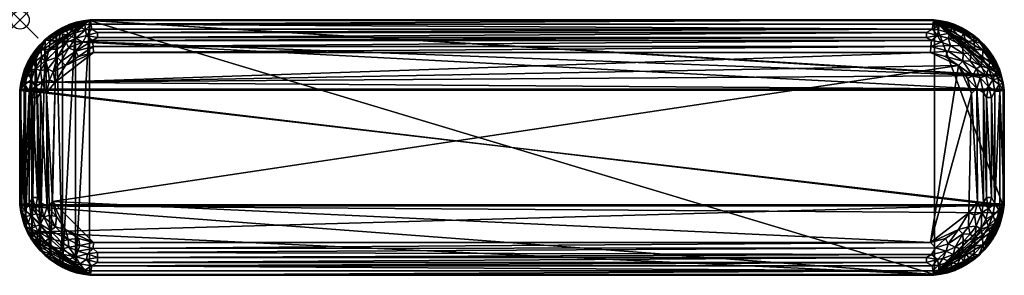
# Model space of a CAD drawing. Header units: inches. Extents: x 0 to 54, y -14 to 0.
import ezdxf

# ---------------------------------------------------------------- set-up
doc = ezdxf.new("R2010")
doc.units = ezdxf.units.IN
doc.header["$PDMODE"] = 35
doc.layers.add('AFUCH-3-STFB', color=5, linetype='Continuous')
doc.layers.add('AFUCH-3-STWD', color=15, linetype='Continuous')

msp = doc.modelspace()

# ---------------------------------------------------------------- linework, layer by layer
msp.add_point((0, 0, 0))

# ---------------------------------------------------------------- meshes
at = {"layer": 'AFUCH-3-STFB'}
mesh = msp.add_polyface(dxfattribs=at)
corners = [(0.018, -10.142, 18.972), (0.018, -3.858, 18.972), (53.982, -10.142, 18.972), (1.782, -9.966, 19.779), (51.502, -2.498, 19.779), (1.922, -3.403, 19.779), (50.103, -13.782, 19.274), (3.922, -13.498, 19.45), (3.897, -13.782, 19.274), (3.922, -0.502, 19.45), (50.078, -0.502, 19.45), (3.897, -0.218, 19.274), (0.446, -11.644, 18.972), (50.142, -13.982, 18.972), (3.858, -13.982, 18.972), (1.387, -1.109, 18.972), (53.982, -3.858, 18.972), (49.966, -1.782, 19.779), (4.034, -1.782, 19.779), (3.858, -0.018, 18.972), (53.838, -3.087, 18.972), (4.034, -12.218, 19.779), (49.966, -12.218, 19.779), (50.024, -12.878, 19.692), (4.25, -12.768, 19.72), (4.25, -13.046, 19.647), (4.005, -1.449, 19.755), (50.024, -1.122, 19.692), (3.976, -1.122, 19.692), (3.854, -14.022, 19.083), (50.146, -14.022, 19.083), (3.854, 0.022, 19.083), (50.142, -0.018, 18.972), (4.25, -0.954, 19.647), (49.75, -0.685, 19.545), (4.25, -0.685, 19.545), (49.995, -1.449, 19.755), (49.75, -13.046, 19.647), (4.25, -13.315, 19.545), (50.146, 0.022, 19.083), (4.005, -12.551, 19.755), (3.288, -12.392, 19.755), (3.649, -0.844, 19.589), (3.649, -13.156, 19.589), (3.469, -0.072, 18.972), (3.547, -0.264, 19.274), (3.597, -0.544, 19.45), (3.437, -1.217, 19.692), (3.547, -13.736, 19.274), (3.462, -13.967, 19.083), (49.75, -13.315, 19.545), (3.705, -12.842, 19.692), (49.75, -0.954, 19.647), (50.238, -12.519, 19.755), (3.203, -2.004, 19.779)]
mesh.append_faces([[corners[k] for k in face] for face in [(3, 4, 5), (29, 14, 30), (21, 40, 22), (44, 31, 19)]], dxfattribs={"vtx0": -1, "vtx1": -1})
mesh.append_faces([[corners[k] for k in face] for face in [(6, 7, 8), (9, 10, 11), (1, 15, 16), (15, 19, 20), (12, 0, 2), (23, 24, 25), (26, 27, 28), (33, 34, 35), (18, 36, 26), (37, 25, 38), (41, 40, 21), (6, 8, 29), (35, 42, 33), (43, 38, 25), (31, 45, 11), (46, 42, 9), (9, 11, 46), (48, 8, 7), (48, 29, 8), (43, 7, 38), (50, 38, 7), (51, 25, 24), (51, 43, 25), (35, 9, 42), (35, 10, 9), (28, 52, 33), (33, 42, 28), (40, 51, 24), (53, 40, 24), (26, 54, 18)]], dxfattribs={"vtx0": -1, "vtx1": -1, "vtx2": -1})
mesh.append_faces([[corners[k] for k in face] for face in [(12, 13, 14), (5, 17, 18), (3, 21, 22), (31, 32, 19), (42, 47, 28), (14, 29, 49)]], dxfattribs={"vtx0": -1, "vtx2": -1})
mesh.append_faces([[corners[k] for k in face] for face in [(0, 1, 2), (39, 31, 11)]], dxfattribs={"vtx1": -1, "vtx2": -1})
mesh = msp.add_polyface(dxfattribs=at)
corners = [(53.982, -10.142, 18.972), (0.018, -3.858, 18.972), (53.982, -3.858, 18.972), (49.966, -12.218, 19.779), (51.502, -2.498, 19.779), (1.782, -9.966, 19.779), (3.897, -0.218, 19.274), (50.078, -0.502, 19.45), (50.103, -0.218, 19.274), (50.078, -13.498, 19.45), (3.922, -13.498, 19.45), (50.103, -13.782, 19.274), (0.446, -11.644, 18.972), (50.142, -13.982, 18.972), (53.838, -3.087, 18.972), (3.858, -0.018, 18.972), (50.142, -0.018, 18.972), (1.922, -3.403, 19.779), (49.966, -1.782, 19.779), (4.005, -12.551, 19.755), (50.238, -12.519, 19.755), (4.25, -0.954, 19.647), (49.75, -0.954, 19.647), (49.75, -0.685, 19.545), (49.75, -13.046, 19.647), (4.25, -13.315, 19.545), (49.75, -13.315, 19.545), (50.146, 0.022, 19.083), (3.854, 0.022, 19.083), (50.146, -14.022, 19.083), (3.858, -13.982, 18.972), (4.005, -1.449, 19.755), (49.995, -1.449, 19.755), (50.024, -1.122, 19.692), (50.351, -13.156, 19.589), (4.034, -1.782, 19.779), (3.854, -14.022, 19.083), (4.25, -12.768, 19.72), (50.024, -12.878, 19.692), (50.538, -0.033, 19.083), (4.25, -0.685, 19.545), (50.938, -1.702, 19.755), (50.531, -13.928, 18.972), (1.387, -1.109, 18.972), (50.453, -13.736, 19.274), (50.403, -13.455, 19.45), (50.453, -0.264, 19.274), (50.351, -0.844, 19.589), (50.563, -1.217, 19.692), (4.25, -13.046, 19.647), (3.976, -1.122, 19.692), (50.403, -0.544, 19.45)]
mesh.append_faces([[corners[k] for k in face] for face in [(0, 1, 2), (27, 16, 28), (18, 32, 35), (42, 29, 13)]], dxfattribs={"vtx0": -1, "vtx1": -1})
mesh.append_faces([[corners[k] for k in face] for face in [(3, 4, 5), (6, 7, 8), (9, 10, 11), (12, 0, 13), (17, 4, 18), (3, 19, 20), (21, 22, 23), (24, 25, 26), (31, 32, 33), (26, 34, 24), (6, 8, 27), (20, 37, 38), (40, 23, 7), (41, 32, 18), (2, 43, 14), (29, 44, 11), (45, 11, 44), (45, 34, 9), (9, 11, 45), (46, 8, 7), (46, 27, 8), (47, 23, 22), (47, 7, 23), (48, 33, 32), (48, 47, 33), (26, 9, 34), (26, 10, 9), (38, 49, 24), (24, 34, 38), (33, 47, 22), (50, 33, 22), (51, 7, 47), (51, 46, 7)]], dxfattribs={"vtx0": -1, "vtx1": -1, "vtx2": -1})
mesh.append_faces([[corners[k] for k in face] for face in [(14, 15, 16), (29, 30, 13), (16, 27, 39)]], dxfattribs={"vtx0": -1, "vtx2": -1})
mesh.append_faces([[corners[k] for k in face] for face in [(36, 29, 11)]], dxfattribs={"vtx1": -1, "vtx2": -1})
mesh = msp.add_polyface(dxfattribs=at)
corners = [(2.866, -13.554, 19.274), (3.547, -13.736, 19.274), (3.276, -13.384, 19.45), (3.597, -0.544, 19.45), (3.202, -0.34, 19.274), (2.963, -0.714, 19.45), (2.68, -1.531, 19.692), (3.437, -1.217, 19.692), (3.067, -1, 19.589), (3.176, -12.701, 19.692), (3.705, -12.842, 19.692), (4.005, -12.551, 19.755), (3.469, -13.928, 18.972), (3.462, -13.967, 19.083), (3.076, -13.877, 19.083), (3.649, -0.844, 19.589), (3.288, -12.392, 19.755), (3.469, -0.072, 18.972), (3.462, -0.033, 19.083), (3.854, 0.022, 19.083), (2.866, -0.446, 19.274), (3.922, -13.498, 19.45), (3.067, -13, 19.589), (3.649, -13.156, 19.589), (3.858, -13.982, 18.972), (3.547, -0.264, 19.274), (3.062, -1.702, 19.755), (3.976, -1.122, 19.692), (4.005, -1.449, 19.755), (3.203, -2.004, 19.779), (3.858, -0.018, 18.972), (2.715, -0.287, 18.972), (3.087, -0.162, 18.972), (3.076, -0.123, 19.083), (3.897, -0.218, 19.274), (3.203, -11.996, 19.779), (2.637, -12.053, 19.755), (3.087, -13.838, 18.972), (2.715, -13.713, 18.972), (3.854, -14.022, 19.083), (2.68, -12.469, 19.692), (2.498, -2.498, 19.779), (4.034, -1.782, 19.779), (4.034, -12.218, 19.779), (2.498, -11.502, 19.779)]
mesh.append_faces([[corners[k] for k in face] for face in [(24, 13, 12), (18, 25, 19), (7, 26, 27), (33, 4, 18), (32, 18, 17), (12, 14, 37)]], dxfattribs={"vtx0": -1, "vtx1": -1})
mesh.append_faces([[corners[k] for k in face] for face in [(0, 1, 2), (3, 4, 5), (6, 7, 8), (9, 10, 11), (3, 8, 15), (16, 9, 11), (4, 20, 5), (2, 1, 21), (22, 2, 23), (0, 14, 1), (2, 21, 23), (26, 7, 6), (8, 7, 15), (9, 22, 10), (22, 23, 10), (5, 8, 3), (27, 26, 28), (26, 29, 28), (33, 20, 4), (3, 34, 25), (16, 35, 36), (40, 9, 16), (29, 41, 42), (18, 4, 25), (3, 25, 4), (43, 44, 35), (35, 16, 43)]], dxfattribs={"vtx0": -1, "vtx1": -1, "vtx2": -1})
mesh.append_faces([[corners[k] for k in face] for face in [(12, 13, 14), (17, 18, 19), (30, 31, 32), (24, 37, 38), (32, 33, 18)]], dxfattribs={"vtx0": -1, "vtx2": -1})
mesh.append_faces([[corners[k] for k in face] for face in [(14, 13, 1), (13, 39, 1)]], dxfattribs={"vtx1": -1, "vtx2": -1})
mesh.append_faces([[corners[k] for k in face] for face in [(32, 17, 30), (24, 12, 37)]], dxfattribs={"vtx2": -1})
mesh = msp.add_polyface(dxfattribs=at)
corners = [(51.134, -0.446, 19.274), (50.453, -0.264, 19.274), (51.037, -0.714, 19.45), (50.824, -12.701, 19.692), (50.645, -13.091, 19.589), (51.212, -12.885, 19.589), (50.403, -0.544, 19.45), (50.933, -1, 19.589), (50.351, -0.844, 19.589), (50.563, -1.217, 19.692), (51.077, -1.404, 19.692), (49.995, -1.449, 19.755), (50.403, -13.455, 19.45), (50.798, -13.66, 19.274), (51.037, -13.286, 19.45), (50.938, -12.298, 19.755), (50.797, -11.996, 19.779), (50.238, -12.519, 19.755), (50.351, -13.156, 19.589), (50.024, -12.878, 19.692), (50.142, -0.018, 18.972), (50.538, -0.033, 19.083), (50.531, -0.072, 18.972), (51.644, -0.446, 18.972), (51.285, -0.287, 18.972), (50.924, -13.877, 19.083), (51.134, -13.554, 19.274), (50.531, -13.928, 18.972), (50.538, -13.967, 19.083), (50.146, -14.022, 19.083), (50.924, -0.123, 19.083), (50.453, -13.736, 19.274), (50.146, 0.022, 19.083), (50.938, -1.702, 19.755), (50.142, -13.982, 18.972), (51.285, -13.713, 18.972), (50.913, -13.838, 18.972), (50.913, -0.162, 18.972), (49.966, -12.218, 19.779), (51.502, -11.502, 19.779), (49.966, -1.782, 19.779), (51.502, -2.498, 19.779), (50.797, -2.004, 19.779)]
mesh.append_faces([[corners[k] for k in face] for face in [(37, 20, 22)]], dxfattribs={"vtx0": -1})
mesh.append_faces([[corners[k] for k in face] for face in [(20, 21, 22), (23, 20, 24), (10, 7, 9), (28, 31, 29), (24, 20, 37), (4, 3, 18), (25, 13, 28), (36, 28, 27), (22, 30, 37)]], dxfattribs={"vtx0": -1, "vtx1": -1})
mesh.append_faces([[corners[k] for k in face] for face in [(0, 1, 2), (3, 4, 5), (2, 1, 6), (7, 8, 9), (12, 13, 14), (15, 16, 17), (18, 3, 19), (25, 26, 13), (14, 4, 12), (5, 4, 14), (0, 30, 1), (3, 17, 19), (3, 15, 17), (2, 6, 8), (7, 2, 8), (33, 10, 11), (13, 26, 14), (17, 16, 38), (39, 38, 16), (12, 31, 13), (28, 13, 31), (40, 41, 42), (42, 33, 40)]], dxfattribs={"vtx0": -1, "vtx1": -1, "vtx2": -1})
mesh.append_faces([[corners[k] for k in face] for face in [(27, 28, 29), (34, 35, 36), (12, 4, 18), (22, 21, 30), (36, 25, 28)]], dxfattribs={"vtx0": -1, "vtx2": -1})
mesh.append_faces([[corners[k] for k in face] for face in [(10, 9, 11), (21, 32, 1), (30, 21, 1)]], dxfattribs={"vtx1": -1, "vtx2": -1})
mesh.append_faces([[corners[k] for k in face] for face in [(36, 27, 34)]], dxfattribs={"vtx2": -1})
mesh = msp.add_polyface(dxfattribs=at)
corners = [(2.03, -2.03, 19.692), (2.68, -1.531, 19.692), (2.521, -1.255, 19.589), (2.66, -0.84, 19.45), (2.866, -0.446, 19.274), (2.539, -0.581, 19.274), (2.013, -0.637, 18.972), (2.356, -0.446, 18.972), (3.858, -0.018, 18.972), (1.928, -0.934, 19.274), (2.092, -1.168, 19.45), (2.226, -0.745, 19.274), (3.067, -1, 19.589), (2.715, -0.287, 18.972), (3.076, -0.123, 19.083), (3.087, -0.162, 18.972), (1.417, -2.266, 19.589), (2.027, -1.6, 19.589), (1.815, -2.844, 19.755), (2.498, -2.498, 19.779), (2.262, -2.262, 19.755), (1.991, -0.602, 19.083), (2.338, -0.409, 19.083), (3.062, -1.702, 19.755), (2.7, -0.249, 19.083), (1.922, -3.403, 19.779), (1.589, -1.589, 19.45), (3.203, -2.004, 19.779), (4.034, -1.782, 19.779), (1.689, -0.858, 18.972), (1.664, -0.826, 19.083), (1.387, -1.109, 18.972), (2.963, -0.714, 19.45), (2.004, -10.797, 19.779), (2.498, -11.502, 19.779), (1.782, -9.966, 19.779), (1.648, -1.149, 19.274)]
mesh.append_faces([[corners[k] for k in face] for face in [(13, 14, 15), (6, 22, 7), (21, 11, 22), (24, 4, 14), (29, 21, 6), (30, 9, 21), (22, 5, 24), (7, 24, 13)]], dxfattribs={"vtx0": -1, "vtx1": -1})
mesh.append_faces([[corners[k] for k in face] for face in [(0, 1, 2), (3, 4, 5), (9, 10, 11), (2, 1, 12), (10, 3, 11), (16, 0, 17), (18, 19, 20), (20, 19, 23), (25, 19, 18), (10, 2, 3), (1, 20, 23), (18, 20, 0), (0, 20, 1), (2, 12, 3), (24, 5, 4), (21, 9, 11), (26, 17, 10), (19, 27, 23), (28, 19, 25), (17, 2, 10), (17, 0, 2), (3, 32, 4), (12, 32, 3), (33, 34, 35), (11, 3, 5), (22, 11, 5), (36, 10, 9)]], dxfattribs={"vtx0": -1, "vtx1": -1, "vtx2": -1})
mesh.append_faces([[corners[k] for k in face] for face in [(6, 21, 22), (13, 24, 14), (8, 29, 6), (7, 22, 24), (8, 7, 13), (8, 31, 29)]], dxfattribs={"vtx0": -1, "vtx2": -1})
mesh.append_faces([[corners[k] for k in face] for face in [(6, 7, 8)]], dxfattribs={"vtx1": -1, "vtx2": -1})
mesh = msp.add_polyface(dxfattribs=at)
corners = [(52.352, -1.149, 19.274), (51.774, -0.745, 19.274), (51.908, -1.168, 19.45), (50.938, -1.702, 19.755), (51.738, -2.262, 19.755), (51.768, -1.845, 19.692), (51.502, -2.498, 19.779), (50.797, -2.004, 19.779), (52.078, -10.597, 19.779), (52.218, -4.034, 19.779), (49.966, -12.218, 19.779), (50.913, -0.162, 18.972), (50.924, -0.123, 19.083), (51.3, -0.249, 19.083), (52.155, -2.232, 19.692), (52.196, -1.804, 19.589), (51.285, -0.287, 18.972), (51.662, -0.409, 19.083), (51.644, -0.446, 18.972), (51.631, -0.991, 19.45), (51.134, -0.446, 19.274), (51.037, -0.714, 19.45), (51.734, -1.417, 19.589), (51.502, -11.502, 19.779), (52.053, -11.363, 19.755), (52.009, -0.602, 19.083), (50.933, -1, 19.589), (51.077, -1.404, 19.692), (52.298, -3.062, 19.755), (52.311, -0.858, 18.972), (50.142, -0.018, 18.972), (51.987, -0.637, 18.972), (52.411, -1.589, 19.45), (52.469, -2.68, 19.692), (52.336, -0.826, 19.083), (51.996, -3.203, 19.779), (52.613, -1.109, 18.972)]
mesh.append_faces([[corners[k] for k in face] for face in [(16, 17, 18), (29, 30, 31), (11, 13, 16), (18, 25, 31), (31, 30, 18), (36, 30, 29)]], dxfattribs={"vtx0": -1, "vtx1": -1})
mesh.append_faces([[corners[k] for k in face] for face in [(0, 1, 2), (3, 4, 5), (6, 4, 7), (5, 14, 15), (19, 20, 21), (22, 5, 15), (8, 23, 24), (1, 20, 19), (22, 26, 27), (4, 6, 28), (3, 7, 4), (22, 15, 32), (5, 4, 14), (33, 4, 28), (22, 19, 26), (32, 2, 22), (19, 21, 26), (1, 17, 20), (0, 34, 1), (27, 5, 22), (27, 3, 5), (10, 9, 6), (6, 35, 28), (14, 4, 33), (2, 1, 19), (2, 19, 22), (6, 9, 35)]], dxfattribs={"vtx0": -1, "vtx1": -1, "vtx2": -1})
mesh.append_faces([[corners[k] for k in face] for face in [(11, 12, 13), (18, 17, 25), (16, 13, 17), (31, 25, 34)]], dxfattribs={"vtx0": -1, "vtx2": -1})
mesh.append_faces([[corners[k] for k in face] for face in [(8, 9, 10), (13, 12, 20), (25, 17, 1), (17, 13, 20), (34, 25, 1)]], dxfattribs={"vtx1": -1, "vtx2": -1})
mesh = msp.add_polyface(dxfattribs=at)
corners = [(52.891, -1.387, 18.972), (53.838, -3.087, 18.972), (52.613, -1.109, 18.972), (52.832, -2.092, 19.45), (53.16, -2.66, 19.45), (53.255, -2.226, 19.274), (52.411, -1.589, 19.45), (52.352, -1.149, 19.274), (51.908, -1.168, 19.45), (50.142, -0.018, 18.972), (53.554, -2.866, 19.274), (53.419, -2.539, 19.274), (53.554, -2.356, 18.972), (53.363, -2.013, 18.972), (52.851, -1.648, 19.274), (52.196, -1.804, 19.589), (52.155, -2.232, 19.692), (52.745, -2.521, 19.589), (52.311, -0.858, 18.972), (52.336, -0.826, 19.083), (52.64, -1.079, 19.083), (52.921, -1.36, 19.083), (53.174, -1.664, 19.083), (53.398, -1.991, 19.083), (53.591, -2.338, 19.083), (51.987, -0.637, 18.972), (53.751, -2.7, 19.083), (53, -3.067, 19.589), (53.142, -1.689, 18.972), (52.469, -2.68, 19.692), (53.713, -2.715, 18.972)]
mesh.append_faces([[corners[k] for k in face] for face in [(0, 1, 2), (12, 1, 13), (2, 21, 0), (13, 24, 12), (25, 19, 18), (23, 5, 24), (21, 14, 22), (28, 23, 13), (13, 1, 28), (22, 14, 23), (24, 11, 26), (18, 20, 2), (12, 26, 30), (0, 22, 28), (28, 1, 0)]], dxfattribs={"vtx0": -1, "vtx1": -1})
mesh.append_faces([[corners[k] for k in face] for face in [(3, 4, 5), (6, 7, 8), (2, 1, 9), (4, 10, 11), (14, 3, 5), (15, 16, 17), (7, 6, 14), (3, 17, 4), (15, 17, 3), (26, 11, 10), (23, 14, 5), (7, 14, 21), (6, 3, 14), (6, 15, 3), (17, 27, 4), (16, 29, 17), (5, 4, 11), (24, 5, 11)]], dxfattribs={"vtx0": -1, "vtx1": -1, "vtx2": -1})
mesh.append_faces([[corners[k] for k in face] for face in [(18, 19, 20), (0, 21, 22), (13, 23, 24), (2, 20, 21), (28, 22, 23), (12, 24, 26)]], dxfattribs={"vtx0": -1, "vtx2": -1})
mesh.append_faces([[corners[k] for k in face] for face in [(30, 1, 12)]], dxfattribs={"vtx1": -1})
mesh.append_faces([[corners[k] for k in face] for face in [(20, 19, 7), (21, 20, 7)]], dxfattribs={"vtx1": -1, "vtx2": -1})
mesh = msp.add_polyface(dxfattribs=at)
corners = [(1.417, -2.266, 19.589), (1.115, -2.788, 19.589), (1.531, -2.68, 19.692), (1.149, -1.648, 19.274), (0.745, -2.226, 19.274), (1.168, -2.092, 19.45), (0.84, -2.66, 19.45), (1.387, -1.109, 18.972), (0.162, -3.087, 18.972), (0.287, -2.715, 18.972), (1.589, -1.589, 19.45), (1.648, -1.149, 19.274), (0.637, -2.013, 18.972), (0.858, -1.689, 18.972), (0.826, -1.664, 19.083), (2.03, -2.03, 19.692), (1.36, -1.079, 19.083), (1.664, -0.826, 19.083), (0.446, -2.356, 18.972), (0.409, -2.338, 19.083), (0.602, -1.991, 19.083), (0.446, -2.866, 19.274), (1.079, -1.36, 19.083), (1.109, -1.387, 18.972), (2.027, -1.6, 19.589), (1.815, -2.844, 19.755), (2.092, -1.168, 19.45), (0.249, -2.7, 19.083), (1.689, -0.858, 18.972), (1.991, -0.602, 19.083), (0.072, -3.469, 18.972), (1.928, -0.934, 19.274)]
mesh.append_faces([[corners[k] for k in face] for face in [(12, 14, 13), (23, 16, 7), (16, 11, 17), (18, 20, 12), (13, 22, 23), (9, 19, 18), (7, 17, 28)]], dxfattribs={"vtx0": -1, "vtx1": -1})
mesh.append_faces([[corners[k] for k in face] for face in [(0, 1, 2), (3, 4, 5), (5, 4, 6), (3, 10, 11), (10, 3, 5), (2, 15, 0), (4, 21, 6), (5, 6, 1), (0, 24, 10), (2, 25, 15), (0, 5, 1), (10, 5, 0), (4, 19, 21), (3, 14, 4), (3, 11, 16), (10, 26, 11), (17, 11, 31)]], dxfattribs={"vtx0": -1, "vtx1": -1, "vtx2": -1})
mesh.append_faces([[corners[k] for k in face] for face in [(7, 8, 9), (7, 12, 13), (7, 16, 17), (18, 19, 20), (13, 14, 22), (7, 18, 12), (9, 27, 19), (12, 20, 14), (23, 22, 16), (28, 17, 29), (7, 30, 8)]], dxfattribs={"vtx0": -1, "vtx2": -1})
mesh.append_faces([[corners[k] for k in face] for face in [(20, 19, 4), (22, 14, 3), (19, 27, 21), (14, 20, 4), (16, 22, 3), (9, 18, 7)]], dxfattribs={"vtx1": -1, "vtx2": -1})
mesh.append_faces([[corners[k] for k in face] for face in [(13, 23, 7)]], dxfattribs={"vtx2": -1})
mesh = msp.add_polyface(dxfattribs=at)
corners = [(0.954, -9.75, 19.647), (0.954, -4.25, 19.647), (0.685, -4.25, 19.545), (0.446, -2.866, 19.274), (0.123, -3.076, 19.083), (0.264, -3.547, 19.274), (0.218, -10.103, 19.274), (0.218, -3.897, 19.274), (-0.022, -3.854, 19.083), (0.685, -9.75, 19.545), (1.481, -10.238, 19.755), (1.449, -4.005, 19.755), (1.122, -3.976, 19.692), (1.531, -2.68, 19.692), (1.115, -2.788, 19.589), (1.217, -3.437, 19.692), (0.162, -3.087, 18.972), (0.249, -2.7, 19.083), (0.287, -2.715, 18.972), (0.844, -3.649, 19.589), (0.616, -3.276, 19.45), (0.018, -3.858, 18.972), (-0.022, -10.146, 19.083), (1.608, -3.288, 19.755), (0.502, -3.922, 19.45), (0.072, -3.469, 18.972), (1.387, -1.109, 18.972), (0.033, -3.462, 19.083), (1.922, -3.403, 19.779), (1.782, -9.966, 19.779), (0.84, -2.66, 19.45), (0.502, -10.078, 19.45), (1.815, -2.844, 19.755), (1.122, -10.024, 19.692)]
mesh.append_faces([[corners[k] for k in face] for face in [(16, 17, 18), (8, 21, 22), (21, 27, 25), (28, 11, 29), (30, 3, 20), (25, 4, 16)]], dxfattribs={"vtx0": -1, "vtx1": -1})
mesh.append_faces([[corners[k] for k in face] for face in [(0, 1, 2), (3, 4, 5), (6, 7, 8), (0, 2, 9), (10, 11, 12), (13, 14, 15), (19, 2, 1), (3, 5, 20), (23, 15, 11), (20, 24, 19), (20, 5, 24), (6, 24, 7), (23, 11, 28), (13, 15, 23), (14, 19, 15), (14, 30, 19), (15, 19, 12), (15, 12, 11), (5, 7, 24), (5, 8, 7), (19, 24, 2), (9, 2, 24), (9, 24, 31), (32, 23, 28), (32, 13, 23), (33, 1, 0), (33, 12, 1), (12, 19, 1)]], dxfattribs={"vtx0": -1, "vtx1": -1, "vtx2": -1})
mesh.append_faces([[corners[k] for k in face] for face in [(16, 4, 17), (21, 8, 27), (25, 27, 4)]], dxfattribs={"vtx0": -1, "vtx2": -1})
mesh.append_faces([[corners[k] for k in face] for face in [(21, 25, 26), (27, 8, 5), (17, 4, 3), (30, 20, 19), (4, 27, 5)]], dxfattribs={"vtx1": -1, "vtx2": -1})
mesh = msp.add_polyface(dxfattribs=at)
corners = [(53.046, -4.25, 19.647), (53.315, -9.75, 19.545), (53.315, -4.25, 19.545), (53.498, -3.922, 19.45), (53.498, -10.078, 19.45), (53.782, -3.897, 19.274), (53, -3.067, 19.589), (52.469, -2.68, 19.692), (52.701, -3.176, 19.692), (53.736, -3.547, 19.274), (53.384, -3.276, 19.45), (53.156, -3.649, 19.589), (54.022, -3.854, 19.083), (53.982, -10.142, 18.972), (53.982, -3.858, 18.972), (53.713, -2.715, 18.972), (53.877, -3.076, 19.083), (53.838, -3.087, 18.972), (53.928, -3.469, 18.972), (53.967, -3.462, 19.083), (53.66, -3.202, 19.274), (53.554, -2.866, 19.274), (52.298, -3.062, 19.755), (52.519, -3.762, 19.755), (52.878, -10.024, 19.692), (52.878, -3.976, 19.692), (53.751, -2.7, 19.083), (52.218, -4.034, 19.779), (52.551, -9.995, 19.755), (54.022, -10.146, 19.083), (53.16, -2.66, 19.45), (51.996, -3.203, 19.779), (52.745, -2.521, 19.589), (53.046, -9.75, 19.647)]
mesh.append_faces([[corners[k] for k in face] for face in [(14, 17, 18)]], dxfattribs={"vtx0": -1})
mesh.append_faces([[corners[k] for k in face] for face in [(15, 16, 17), (19, 9, 12), (18, 12, 14), (26, 21, 16), (16, 20, 19), (17, 19, 18)]], dxfattribs={"vtx0": -1, "vtx1": -1})
mesh.append_faces([[corners[k] for k in face] for face in [(0, 1, 2), (3, 4, 5), (6, 7, 8), (3, 9, 10), (6, 8, 11), (20, 21, 10), (7, 22, 8), (23, 24, 25), (27, 28, 23), (10, 6, 11), (10, 11, 3), (2, 11, 0), (11, 8, 25), (8, 23, 25), (16, 21, 20), (12, 9, 5), (3, 5, 9), (30, 10, 21), (6, 10, 30), (8, 22, 23), (22, 31, 23), (32, 7, 6), (2, 3, 11), (2, 4, 3), (25, 33, 0), (0, 11, 25), (25, 24, 33), (23, 31, 27), (10, 9, 20), (19, 20, 9)]], dxfattribs={"vtx0": -1, "vtx1": -1, "vtx2": -1})
mesh.append_faces([[corners[k] for k in face] for face in [(12, 13, 14), (18, 19, 12), (15, 26, 16), (17, 16, 19)]], dxfattribs={"vtx0": -1, "vtx2": -1})
mesh.append_faces([[corners[k] for k in face] for face in [(29, 12, 5)]], dxfattribs={"vtx1": -1, "vtx2": -1})
mesh = msp.add_polyface(dxfattribs=at)
corners = [(52.519, -3.762, 19.755), (52.551, -9.995, 19.755), (52.878, -10.024, 19.692), (53.782, -3.897, 19.274), (53.498, -10.078, 19.45), (53.782, -10.103, 19.274), (52.745, -11.479, 19.589), (53.16, -11.34, 19.45), (53, -10.933, 19.589), (53.554, -11.134, 19.274), (53.736, -10.453, 19.274), (53.384, -10.724, 19.45), (52.469, -11.32, 19.692), (52.783, -10.563, 19.692), (52.392, -10.712, 19.755), (53.877, -10.924, 19.083), (52.053, -11.363, 19.755), (53.713, -11.285, 18.972), (53.554, -11.644, 18.972), (53.982, -10.142, 18.972), (53.928, -10.531, 18.972), (53.967, -10.538, 19.083), (54.022, -10.146, 19.083), (54.022, -3.854, 19.083), (53.046, -4.25, 19.647), (53.046, -9.75, 19.647), (53.315, -9.75, 19.545), (53.838, -10.913, 18.972), (53.156, -10.351, 19.589), (52.078, -10.597, 19.779), (52.218, -4.034, 19.779), (53.315, -4.25, 19.545), (53.751, -11.3, 19.083)]
mesh.append_faces([[corners[k] for k in face] for face in [(22, 19, 23), (20, 15, 27), (29, 1, 30), (19, 21, 20), (27, 32, 17)]], dxfattribs={"vtx0": -1, "vtx1": -1})
mesh.append_faces([[corners[k] for k in face] for face in [(0, 1, 2), (3, 4, 5), (6, 7, 8), (9, 10, 11), (12, 13, 14), (9, 15, 10), (14, 16, 12), (24, 25, 26), (6, 8, 13), (7, 11, 8), (28, 26, 25), (7, 9, 11), (3, 5, 22), (14, 29, 16), (12, 6, 13), (11, 4, 28), (11, 10, 4), (13, 2, 1), (13, 28, 2), (10, 5, 4), (10, 22, 5), (14, 1, 29), (14, 13, 1), (8, 11, 28), (8, 28, 13), (31, 26, 4), (28, 4, 26), (2, 28, 25)]], dxfattribs={"vtx0": -1, "vtx1": -1, "vtx2": -1})
mesh.append_faces([[corners[k] for k in face] for face in [(20, 21, 15), (19, 22, 21), (27, 15, 32), (19, 27, 17)]], dxfattribs={"vtx0": -1, "vtx2": -1})
mesh.append_faces([[corners[k] for k in face] for face in [(17, 18, 19), (15, 21, 10), (21, 22, 10), (32, 15, 9)]], dxfattribs={"vtx1": -1, "vtx2": -1})
mesh.append_faces([[corners[k] for k in face] for face in [(19, 20, 27)]], dxfattribs={"vtx2": -1})
mesh = msp.add_polyface(dxfattribs=at)
corners = [(1.481, -10.238, 19.755), (1.122, -3.976, 19.692), (1.122, -10.024, 19.692), (1.115, -11.212, 19.589), (1.678, -11.551, 19.692), (1.299, -10.824, 19.692), (0.502, -10.078, 19.45), (0.502, -3.922, 19.45), (0.218, -10.103, 19.274), (0.249, -11.3, 19.083), (0.446, -11.134, 19.274), (0.123, -10.924, 19.083), (0.909, -10.645, 19.589), (1.947, -11.363, 19.755), (1.608, -10.712, 19.755), (0.162, -10.913, 18.972), (0.033, -10.538, 19.083), (0.072, -10.531, 18.972), (-0.022, -10.146, 19.083), (0.018, -3.858, 18.972), (0.018, -10.142, 18.972), (0.287, -11.285, 18.972), (0.264, -10.453, 19.274), (0.616, -10.724, 19.45), (0.685, -9.75, 19.545), (0.844, -10.351, 19.589), (0.954, -9.75, 19.647), (0.34, -10.798, 19.274), (1.782, -9.966, 19.779), (1.449, -4.005, 19.755), (-0.022, -3.854, 19.083), (0.446, -11.644, 18.972), (0.84, -11.34, 19.45), (2.004, -10.797, 19.779)]
mesh.append_faces([[corners[k] for k in face] for face in [(9, 10, 11), (15, 16, 17), (16, 22, 18), (12, 5, 25), (11, 27, 16), (17, 18, 20), (21, 11, 15)]], dxfattribs={"vtx0": -1, "vtx1": -1})
mesh.append_faces([[corners[k] for k in face] for face in [(0, 1, 2), (3, 4, 5), (6, 7, 8), (5, 12, 3), (13, 14, 5), (6, 22, 23), (24, 25, 26), (11, 10, 27), (28, 29, 0), (3, 12, 23), (23, 12, 6), (25, 5, 2), (5, 0, 2), (4, 13, 5), (3, 23, 32), (18, 22, 8), (6, 8, 22), (27, 10, 23), (32, 23, 10), (24, 6, 25), (5, 14, 0), (14, 33, 0), (26, 25, 2), (0, 33, 28), (23, 22, 27), (16, 27, 22)]], dxfattribs={"vtx0": -1, "vtx1": -1, "vtx2": -1})
mesh.append_faces([[corners[k] for k in face] for face in [(18, 19, 20), (21, 9, 11), (17, 16, 18), (31, 15, 17), (6, 12, 25), (15, 11, 16), (31, 17, 20)]], dxfattribs={"vtx0": -1, "vtx2": -1})
mesh.append_faces([[corners[k] for k in face] for face in [(21, 15, 31)]], dxfattribs={"vtx1": -1})
mesh.append_faces([[corners[k] for k in face] for face in [(30, 18, 8)]], dxfattribs={"vtx1": -1, "vtx2": -1})
mesh = msp.add_polyface(dxfattribs=at)
corners = [(3.858, -13.982, 18.972), (1.387, -12.891, 18.972), (0.446, -11.644, 18.972), (2.092, -12.832, 19.45), (2.226, -13.255, 19.274), (2.66, -13.16, 19.45), (2.232, -12.155, 19.692), (1.678, -11.551, 19.692), (1.6, -11.973, 19.589), (3.067, -13, 19.589), (2.866, -13.554, 19.274), (2.715, -13.713, 18.972), (2.338, -13.591, 19.083), (2.356, -13.554, 18.972), (2.498, -11.502, 19.779), (2.637, -12.053, 19.755), (3.203, -11.996, 19.779), (1.689, -13.142, 18.972), (1.947, -11.363, 19.755), (2.68, -12.469, 19.692), (2.266, -12.583, 19.589), (2.013, -13.363, 18.972), (1.991, -13.398, 19.083), (1.664, -13.174, 19.083), (2.004, -10.797, 19.779), (1.608, -10.712, 19.755), (2.7, -13.751, 19.083), (1.589, -12.411, 19.45), (1.648, -12.851, 19.274), (3.276, -13.384, 19.45), (3.288, -12.392, 19.755), (3.087, -13.838, 18.972), (1.782, -9.966, 19.779), (4.034, -12.218, 19.779), (3.076, -13.877, 19.083), (3.176, -12.701, 19.692)]
mesh.append_faces([[corners[k] for k in face] for face in [(3, 4, 5), (11, 12, 13), (31, 26, 11), (13, 22, 21)]], dxfattribs={"vtx0": -1, "vtx1": -1})
mesh.append_faces([[corners[k] for k in face] for face in [(0, 1, 2), (6, 7, 8), (4, 10, 5), (14, 15, 16), (15, 14, 18), (19, 6, 20), (20, 6, 8), (18, 24, 25), (6, 15, 7), (19, 15, 6), (20, 8, 27), (20, 9, 19), (4, 12, 10), (15, 18, 7), (28, 4, 3), (28, 23, 4), (20, 3, 9), (27, 3, 20), (5, 29, 9), (5, 10, 29), (30, 15, 19), (32, 14, 33), (14, 24, 18), (19, 9, 35)]], dxfattribs={"vtx0": -1, "vtx1": -1, "vtx2": -1})
mesh.append_faces([[corners[k] for k in face] for face in [(21, 22, 23), (11, 26, 12), (0, 21, 17), (31, 34, 26), (13, 12, 22), (0, 13, 21)]], dxfattribs={"vtx0": -1, "vtx2": -1})
mesh.append_faces([[corners[k] for k in face] for face in [(3, 5, 9), (17, 1, 0), (11, 13, 0), (23, 22, 4), (12, 26, 10), (26, 34, 10), (22, 12, 4)]], dxfattribs={"vtx1": -1, "vtx2": -1})
mesh = msp.add_polyface(dxfattribs=at)
corners = [(52.411, -12.411, 19.45), (52.851, -12.352, 19.274), (52.832, -11.908, 19.45), (53.982, -10.142, 18.972), (52.613, -12.891, 18.972), (50.142, -13.982, 18.972), (53.142, -12.311, 18.972), (52.891, -12.613, 18.972), (53.174, -12.336, 19.083), (53.255, -11.774, 19.274), (51.908, -12.832, 19.45), (52.352, -12.851, 19.274), (52.921, -12.64, 19.083), (53.713, -11.285, 18.972), (53.591, -11.662, 19.083), (53.554, -11.644, 18.972), (53.751, -11.3, 19.083), (53.554, -11.134, 19.274), (52.64, -12.921, 19.083), (52.336, -13.174, 19.083), (52.4, -11.973, 19.589), (52.745, -11.479, 19.589), (52.311, -13.142, 18.972), (53.363, -11.987, 18.972), (53.398, -12.009, 19.083), (53.16, -11.34, 19.45), (52.469, -11.32, 19.692), (52.009, -13.398, 19.083), (52.155, -11.768, 19.692), (52.053, -11.363, 19.755), (52.072, -13.066, 19.274)]
mesh.append_faces([[corners[k] for k in face] for face in [(6, 12, 7), (13, 14, 15), (4, 19, 22), (0, 20, 10), (18, 11, 19), (23, 8, 6), (15, 14, 23), (7, 18, 4)]], dxfattribs={"vtx0": -1, "vtx1": -1})
mesh.append_faces([[corners[k] for k in face] for face in [(0, 1, 2), (3, 4, 5), (1, 8, 9), (1, 0, 11), (20, 2, 21), (1, 9, 2), (0, 2, 20), (9, 17, 25), (9, 14, 17), (20, 21, 26), (1, 11, 18), (2, 9, 25), (2, 25, 21), (26, 28, 20), (26, 29, 28), (19, 11, 30)]], dxfattribs={"vtx0": -1, "vtx1": -1, "vtx2": -1})
mesh.append_faces([[corners[k] for k in face] for face in [(6, 8, 12), (4, 18, 19), (13, 16, 14), (23, 14, 24), (3, 23, 6), (7, 12, 18), (23, 24, 8), (22, 19, 27), (3, 15, 23), (3, 7, 4)]], dxfattribs={"vtx0": -1, "vtx2": -1})
mesh.append_faces([[corners[k] for k in face] for face in [(6, 7, 3), (0, 10, 11), (14, 16, 17), (24, 14, 9), (12, 8, 1), (18, 12, 1), (8, 24, 9)]], dxfattribs={"vtx1": -1, "vtx2": -1})
mesh = msp.add_polyface(dxfattribs=at)
corners = [(51.631, -13.009, 19.45), (51.037, -13.286, 19.45), (51.461, -13.418, 19.274), (51.3, -13.751, 19.083), (51.134, -13.554, 19.274), (50.924, -13.877, 19.083), (51.212, -12.885, 19.589), (51.32, -12.469, 19.692), (50.824, -12.701, 19.692), (52.072, -13.066, 19.274), (51.908, -12.832, 19.45), (51.774, -13.255, 19.274), (51.987, -13.363, 18.972), (51.644, -13.554, 18.972), (50.142, -13.982, 18.972), (52.4, -11.973, 19.589), (51.768, -12.155, 19.692), (51.734, -12.583, 19.589), (51.285, -13.713, 18.972), (50.913, -13.838, 18.972), (52.009, -13.398, 19.083), (51.662, -13.591, 19.083), (51.738, -11.738, 19.755), (51.502, -11.502, 19.779), (50.938, -12.298, 19.755), (52.155, -11.768, 19.692), (52.613, -12.891, 18.972), (52.311, -13.142, 18.972), (50.797, -11.996, 19.779), (52.078, -10.597, 19.779), (49.966, -12.218, 19.779), (52.336, -13.174, 19.083), (52.053, -11.363, 19.755), (52.352, -12.851, 19.274)]
mesh.append_faces([[corners[k] for k in face] for face in [(3, 4, 5), (18, 5, 19), (12, 21, 13), (20, 11, 21), (31, 9, 20), (21, 2, 3), (27, 20, 12), (13, 3, 18)]], dxfattribs={"vtx0": -1, "vtx1": -1})
mesh.append_faces([[corners[k] for k in face] for face in [(0, 1, 2), (6, 7, 8), (9, 10, 11), (15, 16, 17), (22, 23, 24), (25, 16, 15), (25, 22, 16), (7, 22, 24), (15, 17, 10), (0, 6, 1), (7, 24, 8), (3, 2, 4), (20, 9, 11), (23, 28, 24), (29, 30, 23), (1, 4, 2), (17, 6, 0), (17, 7, 6), (32, 22, 25), (32, 23, 22), (16, 7, 17), (16, 22, 7), (10, 17, 0), (10, 0, 11), (11, 0, 2), (21, 11, 2), (33, 10, 9)]], dxfattribs={"vtx0": -1, "vtx1": -1, "vtx2": -1})
mesh.append_faces([[corners[k] for k in face] for face in [(12, 20, 21), (18, 3, 5), (14, 26, 27), (13, 21, 3), (14, 27, 12), (14, 13, 18)]], dxfattribs={"vtx0": -1, "vtx2": -1})
mesh.append_faces([[corners[k] for k in face] for face in [(12, 13, 14)]], dxfattribs={"vtx1": -1, "vtx2": -1})
mesh = msp.add_polyface(dxfattribs=at)
corners = [(0.249, -11.3, 19.083), (0.581, -11.461, 19.274), (0.446, -11.134, 19.274), (0.826, -12.336, 19.083), (0.934, -12.072, 19.274), (0.602, -12.009, 19.083), (1.6, -11.973, 19.589), (1.678, -11.551, 19.692), (1.115, -11.212, 19.589), (1.648, -12.851, 19.274), (1.589, -12.411, 19.45), (1.149, -12.352, 19.274), (1.079, -12.64, 19.083), (0.858, -12.311, 18.972), (0.637, -11.987, 18.972), (1.689, -13.142, 18.972), (1.36, -12.921, 19.083), (1.387, -12.891, 18.972), (2.092, -12.832, 19.45), (1.368, -12.169, 19.45), (0.991, -11.631, 19.45), (0.84, -11.34, 19.45), (0.446, -11.644, 18.972), (0.287, -11.285, 18.972), (0.745, -11.774, 19.274), (0.409, -11.662, 19.083), (2.013, -13.363, 18.972), (1.664, -13.174, 19.083), (1.109, -12.613, 18.972)]
mesh.append_faces([[corners[k] for k in face] for face in [(3, 4, 5), (13, 5, 14), (15, 16, 17), (22, 0, 23), (5, 24, 25), (26, 27, 15), (28, 3, 13), (12, 11, 3), (25, 1, 0), (14, 5, 22), (17, 12, 28)]], dxfattribs={"vtx0": -1, "vtx1": -1})
mesh.append_faces([[corners[k] for k in face] for face in [(0, 1, 2), (6, 7, 8), (9, 10, 11), (9, 11, 12), (10, 9, 18), (19, 20, 4), (21, 2, 1), (19, 6, 20), (6, 8, 20), (4, 20, 24), (5, 4, 24), (20, 21, 1), (20, 8, 21), (10, 19, 11), (10, 6, 19), (24, 20, 1), (25, 24, 1), (3, 11, 4), (11, 19, 4)]], dxfattribs={"vtx0": -1, "vtx1": -1, "vtx2": -1})
mesh.append_faces([[corners[k] for k in face] for face in [(17, 16, 12), (13, 3, 5), (22, 5, 25), (22, 28, 13), (15, 27, 16), (28, 12, 3), (22, 25, 0), (22, 17, 28)]], dxfattribs={"vtx0": -1, "vtx2": -1})
mesh.append_faces([[corners[k] for k in face] for face in [(12, 16, 9), (16, 27, 9)]], dxfattribs={"vtx1": -1, "vtx2": -1})
mesh.append_faces([[corners[k] for k in face] for face in [(13, 14, 22)]], dxfattribs={"vtx2": -1})
at = {"layer": 'AFUCH-3-STWD'}
mesh = msp.add_polyface(dxfattribs=at)
corners = [(2.327, -13.55, 18.972), (53.36, -1.988, 18.5), (1.99, -0.638, 18.5), (53.36, -12.012, 18.972), (0.086, -10.582, 18.5), (0.086, -3.418, 18.972), (51.321, -0.294, 18.5), (51.321, -13.706, 18.972), (3.801, -0.031, 18.972), (52.01, -13.362, 18.5), (1.672, -13.145, 18.5), (53.826, -3.043, 18.972), (52.01, -0.638, 18.972), (53.826, -10.957, 18.5), (0.64, -1.988, 18.5), (0.64, -12.012, 18.972), (1.376, -1.101, 18.972), (3.801, -13.969, 18.5), (53.914, -10.582, 18.972), (53.914, -3.418, 18.5), (50.58, -13.916, 18.5), (3.801, -0.031, 18.5), (50.58, -0.084, 18.972), (0.033, -10.201, 18.972), (0.033, -3.799, 18.5), (3.42, -13.916, 18.972), (0.64, -1.988, 18.972), (0.64, -12.012, 18.5), (53.36, -12.012, 18.5), (53.36, -1.988, 18.972), (52.624, -12.899, 18.972), (52.624, -1.101, 18.5), (2.327, -0.45, 18.972), (1.376, -12.899, 18.972), (50.199, -0.031, 18.5), (50.199, -13.969, 18.972), (2.327, -13.55, 18.5), (52.624, -12.899, 18.5), (52.624, -1.101, 18.972), (1.376, -1.101, 18.5), (0.297, -2.677, 18.5), (0.297, -11.323, 18.972), (3.045, -0.172, 18.5), (53.967, -10.201, 18.5), (53.967, -3.799, 18.972), (53.703, -11.323, 18.972), (53.703, -2.677, 18.5), (52.01, -0.638, 18.5), (52.01, -13.362, 18.972), (51.321, -13.706, 18.5), (0.297, -11.323, 18.5), (0.297, -2.677, 18.972), (1.104, -12.626, 18.5), (51.321, -0.294, 18.972), (3.045, -0.172, 18.972), (3.045, -13.828, 18.5), (53.967, -3.799, 18.5), (53.967, -10.201, 18.972), (3.801, -13.969, 18.972), (50.199, -13.969, 18.5), (50.199, -0.031, 18.972), (0.033, -3.799, 18.972), (0.033, -10.201, 18.5), (53.703, -11.323, 18.5), (53.703, -2.677, 18.972), (0.857, -1.67, 18.5), (1.672, -13.145, 18.972), (0.857, -12.33, 18.972), (2.327, -0.45, 18.5)]
mesh.append_faces([[corners[k] for k in face] for face in [(60, 21, 8), (9, 30, 48), (28, 30, 37), (55, 0, 36), (6, 22, 53), (31, 29, 1), (31, 12, 38), (16, 2, 39), (51, 14, 40), (50, 15, 41), (54, 21, 42), (28, 45, 3), (49, 48, 7), (47, 53, 12), (17, 25, 55), (59, 49, 20), (24, 4, 62)]], dxfattribs={"vtx0": -1})
mesh.append_faces([[corners[k] for k in face] for face in [(34, 59, 21), (44, 61, 57), (35, 23, 58), (39, 52, 65), (8, 11, 60), (59, 58, 17), (56, 57, 43), (16, 65, 26), (62, 61, 24), (52, 67, 27), (46, 11, 19), (42, 36, 68), (40, 4, 24), (63, 45, 28), (32, 2, 16), (34, 22, 6), (2, 10, 39), (14, 50, 40), (21, 55, 42), (43, 18, 13), (11, 5, 44), (27, 15, 50), (26, 14, 51), (10, 33, 52), (19, 44, 56), (57, 23, 18), (20, 35, 59), (5, 24, 61), (4, 23, 62), (13, 45, 63), (65, 27, 14), (68, 36, 2)]], dxfattribs={"vtx0": -1, "vtx1": -1})
mesh.append_faces([[corners[k] for k in face] for face in [(8, 5, 11), (18, 23, 35), (34, 43, 59)]], dxfattribs={"vtx0": -1, "vtx1": -1, "vtx2": -1})
mesh.append_faces([[corners[k] for k in face] for face in [(57, 61, 23), (21, 59, 17), (65, 52, 27), (34, 56, 43), (8, 16, 26), (52, 33, 67), (42, 55, 36), (13, 18, 45), (59, 28, 37), (32, 42, 68), (58, 23, 41), (4, 41, 23), (5, 40, 24), (40, 50, 4), (59, 63, 28), (46, 29, 64), (35, 30, 3), (34, 31, 1), (8, 32, 16), (10, 0, 66), (34, 47, 31), (35, 48, 30), (20, 7, 35), (2, 36, 10), (59, 37, 9), (60, 38, 12), (59, 43, 13), (19, 11, 44), (35, 3, 45), (34, 1, 46), (14, 27, 50), (8, 26, 51), (39, 10, 52), (60, 12, 53), (21, 17, 55), (34, 19, 56), (43, 57, 18), (17, 58, 25), (34, 60, 22), (44, 5, 61), (59, 13, 63), (60, 11, 64), (46, 64, 11), (26, 65, 14), (58, 33, 66), (10, 66, 33), (27, 67, 15), (58, 15, 67), (32, 68, 2)]], dxfattribs={"vtx0": -1, "vtx2": -1})
mesh.append_faces([[corners[k] for k in face] for face in [(47, 12, 31), (54, 42, 32), (49, 7, 20), (51, 40, 5), (50, 41, 4), (36, 0, 10), (37, 30, 9), (1, 29, 46), (6, 47, 34), (6, 53, 47), (7, 48, 35), (9, 48, 49), (8, 21, 54)]], dxfattribs={"vtx1": -1})
mesh.append_faces([[corners[k] for k in face] for face in [(35, 58, 59), (46, 19, 34), (34, 21, 60), (23, 61, 62), (45, 18, 35), (44, 57, 56), (29, 38, 60), (67, 33, 58), (51, 5, 8), (64, 29, 60), (66, 0, 58), (41, 15, 58), (9, 49, 59)]], dxfattribs={"vtx1": -1, "vtx2": -1})
mesh.append_faces([[corners[k] for k in face] for face in [(31, 38, 29), (16, 39, 65), (55, 25, 0), (28, 3, 30), (8, 54, 32), (0, 25, 58), (53, 22, 60)]], dxfattribs={"vtx2": -1})

doc.saveas('drawing.dxf')
